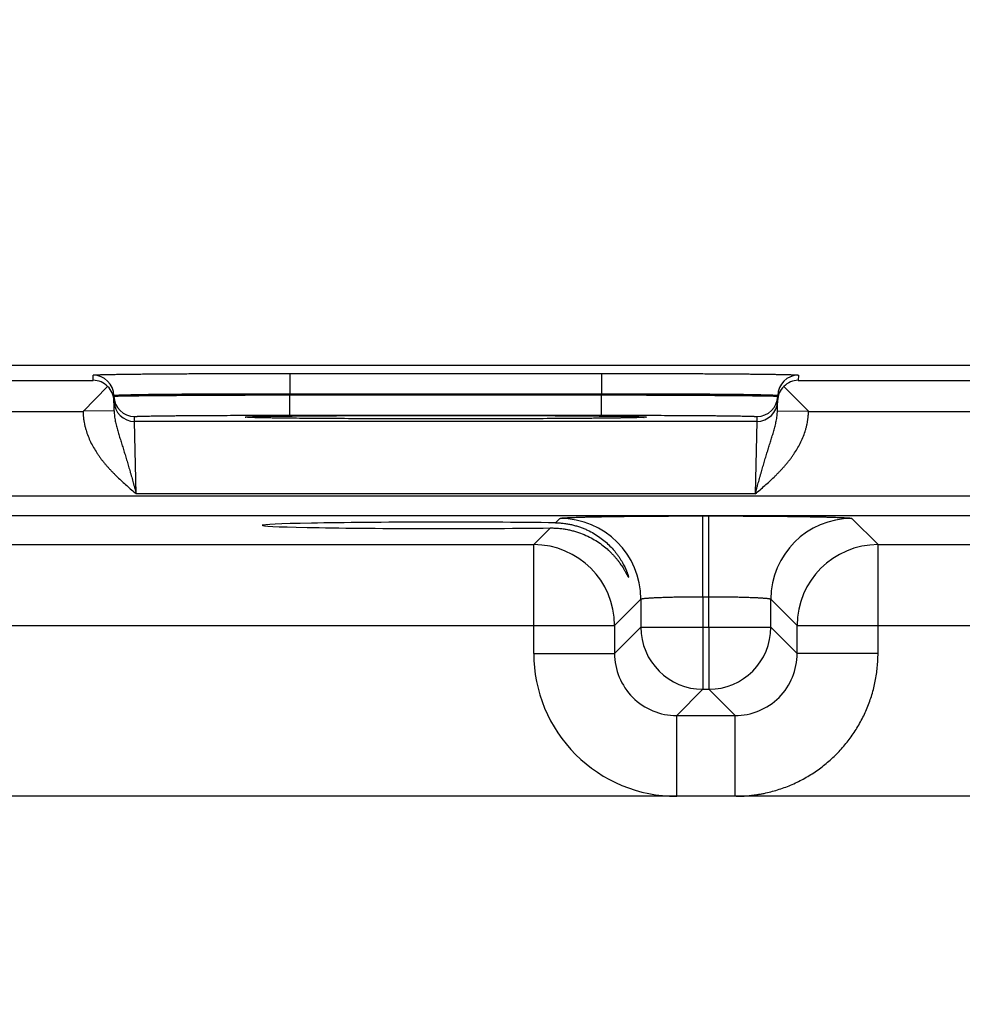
# Model space of a CAD drawing. Header units: inches. Extents: x 0 to 34, y 0 to 22.
# Tile 39 of 118: x 14.6 to 15.5, y 17.2 to 18.2. Entities that reach past the tile are written whole.
import ezdxf

# ---------------------------------------------------------------- set-up
doc = ezdxf.new("R2010")
doc.units = ezdxf.units.IN
doc.header["$LTSCALE"] = 1.87
doc.header["$MEASUREMENT"] = 0
doc.layers.get('0').update_dxf_attribs({"linetype": 'CONTINUOUS'})
doc.layers.add('DIMENSIONS', color=7, linetype='CONTINUOUS')
doc.styles.get("Standard").update_dxf_attribs({"font": 'txt', "width": 0.8})
doc.dimstyles.new('DIMSTYLE_1', dxfattribs={"dimtxt": 0.125, "dimasz": 0.18, "dimexe": 0.18, "dimexo": 0.0625, "dimgap": 0.09, "dimtad": 0, "dimtih": 1, "dimtoh": 1, "dimzin": 4, "dimdsep": 46, "dimtxsty": 'STANDARD', "dimblk": '_FILLED', "dimblk1": '_FILLED', "dimblk2": '_FILLED', "dimcen": 0.09, "dimadec": 0, "dimazin": 0, "dimtp": 0.01, "dimtm": 0.01, "dimtfac": 1, "dimtofl": 0, "dimtmove": 0, "dimatfit": 3, "dimldrblk": '_FILLED', "dimfxl": 1, "dimtolj": 1, "dimtzin": 4, "dimarcsym": 0})

# ---------------------------------------------------------------- blocks, each defined once
blk = doc.blocks.new('*D14')
at = {"layer": 'DIMENSIONS', "color": 2, "linetype": 'CONTINUOUS'}
blk.add_line((16.41004, 16.20211), (16.41004, 18.55103), dxfattribs=at)
at = {"layer": 'DIMENSIONS', "color": 2, "linetype": 'CONTINUOUS', "insert": (16.34754, 18.61353), "char_height": 0.125, "width": 1.325, "attachment_point": 1, "rotation": 90, "line_spacing_factor": 0.9}
blk.add_mtext('10.71{\\Ftxt.shx;\\W1.000000;\\H0.125000; }[272.1]', dxfattribs=at)
blk = doc.blocks.new('_FILLED')
at = {"color": 0, "linetype": 'BYBLOCK'}
blk.add_solid([(0, 0), (-1, 0.1736), (-1, -0.1736)], dxfattribs=at)

msp = doc.modelspace()

# ---------------------------------------------------------------- linework, layer by layer
at = {"color": 7, "linetype": 'CONTINUOUS'}
for p, q in [((17.52201, 17.86353), (8.53211, 17.86353)), ((14.6608, 17.84905), (14.66071, 17.85407)), ((14.85067, 17.85573), (15.15141, 17.85573)), ((14.85067, 17.85573), (14.85067, 17.83608)), ((15.15141, 17.85573), (15.15141, 17.83608)), ((15.34137, 17.85407), (15.34128, 17.84905)), ((14.41128, 17.84905), (14.6608, 17.84905)), ((15.34128, 17.84905), (15.5908, 17.84905)), ((14.67474, 17.84324), (14.65097, 17.81905)), ((14.85067, 17.83608), (15.15141, 17.83608)), ((14.85069, 17.83501), (14.85067, 17.83608)), ((14.85068, 17.81536), (14.85068, 17.83501)), ((14.85069, 17.83501), (15.15139, 17.83501)), ((15.15139, 17.83501), (15.15141, 17.83608)), ((15.15139, 17.81536), (15.15139, 17.83501)), ((15.32734, 17.84324), (15.35103, 17.81913)), ((14.68097, 17.81965), (14.68071, 17.83442)), ((15.32111, 17.81965), (15.32137, 17.83442)), ((14.4211, 17.81905), (14.65098, 17.81905)), ((14.68097, 17.81965), (14.65105, 17.81913)), ((15.32111, 17.81965), (15.35103, 17.81913)), ((15.3511, 17.81905), (15.58098, 17.81905)), ((14.7008, 17.80938), (14.70072, 17.81405)), ((15.30128, 17.80938), (14.7008, 17.80938)), ((14.70237, 17.73938), (14.7008, 17.80938)), ((14.80955, 17.81326), (14.80733, 17.81352)), ((14.81, 17.81326), (14.80979, 17.81328)), ((14.81028, 17.81324), (14.81, 17.81326)), ((14.81064, 17.81322), (14.81028, 17.81324)), ((14.81108, 17.8132), (14.81064, 17.81322)), ((14.81192, 17.81316), (14.81108, 17.8132)), ((14.81299, 17.81312), (14.81192, 17.81316)), ((14.81481, 17.81306), (14.81299, 17.81312)), ((14.81715, 17.81299), (14.81481, 17.81306)), ((14.82015, 17.81292), (14.81715, 17.81299)), ((14.824, 17.81283), (14.82015, 17.81292)), ((14.8276, 17.81277), (14.824, 17.81283)), ((14.83199, 17.81269), (14.8276, 17.81277)), ((14.84663, 17.8125), (14.83945, 17.81259)), ((14.85573, 17.8124), (14.84663, 17.8125)), ((14.85068, 17.81536), (15.15139, 17.81536)), ((14.86332, 17.81233), (14.85573, 17.8124)), ((14.8722, 17.81225), (14.86332, 17.81233)), ((14.88166, 17.81219), (14.8722, 17.81225)), ((14.8916, 17.81212), (14.88166, 17.81219)), ((14.90199, 17.81206), (14.8916, 17.81212)), ((14.91278, 17.81201), (14.90199, 17.81206)), ((14.92394, 17.81197), (14.91278, 17.81201)), ((14.93541, 17.81193), (14.92394, 17.81197)), ((14.94715, 17.81189), (14.93541, 17.81193)), ((14.95911, 17.81187), (14.94715, 17.81189)), ((14.97124, 17.81185), (14.95911, 17.81187)), ((14.98349, 17.81183), (14.97124, 17.81185)), ((14.99582, 17.81183), (14.98349, 17.81183)), ((15.00816, 17.81183), (14.99582, 17.81183)), ((15.02048, 17.81183), (15.00816, 17.81183)), ((15.03272, 17.81185), (15.02048, 17.81183)), ((15.04482, 17.81187), (15.03272, 17.81185)), ((15.05672, 17.8119), (15.04482, 17.81187)), ((15.06849, 17.81193), (15.05672, 17.8119)), ((15.07998, 17.81197), (15.06849, 17.81193)), ((15.0907, 17.81202), (15.07998, 17.81197)), ((15.10482, 17.81209), (15.0907, 17.81202)), ((15.11658, 17.81216), (15.10482, 17.81209)), ((15.12623, 17.81223), (15.11658, 17.81216)), ((15.1345, 17.81229), (15.12623, 17.81223)), ((15.14366, 17.81237), (15.1345, 17.81229)), ((15.15127, 17.81245), (15.14366, 17.81237)), ((15.15778, 17.81252), (15.15127, 17.81245)), ((15.16345, 17.8126), (15.15778, 17.81252)), ((15.16955, 17.81268), (15.16345, 17.8126)), ((15.17463, 17.81277), (15.16955, 17.81268)), ((15.17884, 17.81285), (15.17463, 17.81277)), ((15.18235, 17.81293), (15.17884, 17.81285)), ((15.18522, 17.813), (15.18235, 17.81293)), ((15.18752, 17.81307), (15.18522, 17.813)), ((15.18899, 17.81312), (15.18752, 17.81307)), ((15.19017, 17.81316), (15.18899, 17.81312)), ((15.19088, 17.8132), (15.19017, 17.81316)), ((15.19145, 17.81323), (15.19088, 17.8132)), ((15.19177, 17.81324), (15.19145, 17.81323)), ((15.19203, 17.81326), (15.19177, 17.81324)), ((15.19223, 17.81327), (15.19203, 17.81326)), ((15.19238, 17.81328), (15.19223, 17.81327)), ((15.19248, 17.81329), (15.19238, 17.81328)), ((15.19474, 17.81352), (15.19253, 17.81326)), ((15.30128, 17.80938), (15.29971, 17.73938)), ((15.30136, 17.81405), (15.30128, 17.80938)), ((17.31769, 17.73722), (9.91952, 17.73722)), ((15.29971, 17.73938), (14.70237, 17.73938)), ((17.31769, 17.71821), (9.91952, 17.71821)), ((15.10704, 17.71152), (15.11128, 17.71576)), ((15.24926, 17.71813), (15.25483, 17.71813)), ((15.24926, 17.64014), (15.24926, 17.71813)), ((15.25483, 17.64014), (15.25483, 17.71813)), ((15.39281, 17.71576), (15.41818, 17.69039)), ((15.08591, 17.69039), (15.10202, 17.7065)), ((14.48818, 17.69039), (15.08591, 17.69039)), ((15.08591, 17.58538), (15.08591, 17.69039)), ((15.41818, 17.69039), (16.01591, 17.69039)), ((15.41818, 17.58538), (15.41818, 17.69039)), ((15.18927, 17.63777), (15.1639, 17.6124)), ((15.18927, 17.63777), (15.18927, 17.61075)), ((15.24926, 17.64014), (15.25483, 17.64014)), ((15.24926, 17.64014), (15.24926, 17.61075)), ((15.25483, 17.61075), (15.25483, 17.64014)), ((15.31482, 17.61075), (15.31482, 17.63777)), ((15.31482, 17.63777), (15.34019, 17.6124)), ((14.41019, 17.6124), (15.1639, 17.6124)), ((15.1639, 17.6124), (15.1639, 17.58538)), ((15.18927, 17.61075), (15.1639, 17.58538)), ((15.18927, 17.61075), (15.31482, 17.61075)), ((15.24926, 17.61075), (15.24926, 17.55076)), ((15.25483, 17.61075), (15.25483, 17.55076)), ((15.31482, 17.61075), (15.34019, 17.58538)), ((15.34019, 17.6124), (16.0939, 17.6124)), ((15.34019, 17.58538), (15.34019, 17.6124)), ((15.08591, 17.58538), (15.1639, 17.58538)), ((15.41818, 17.58538), (15.34019, 17.58538)), ((15.24926, 17.55076), (15.22389, 17.52539)), ((15.24926, 17.55076), (15.25483, 17.55076)), ((15.25483, 17.55076), (15.2802, 17.52539)), ((15.22389, 17.52539), (15.2802, 17.52539)), ((15.22389, 17.4474), (15.22389, 17.52539)), ((15.2802, 17.4474), (15.2802, 17.52539)), ((17.16191, 17.4474), (10.0753, 17.4474))]:
    msp.add_line(p, q, dxfattribs=at)
for points in [[(14.80979, 17.81328), (14.80965, 17.81329), (14.8096, 17.81329), (14.80957, 17.81329)], [(14.83945, 17.81259), (14.83366, 17.81267), (14.83199, 17.81269)], [(15.19252, 17.81329), (15.19252, 17.8133), (15.1925, 17.81329), (15.19248, 17.81329)]]:
    msp.add_lwpolyline(points, dxfattribs=at)
for centre, radius, start, end in [((14.66071, 17.83407), 0.02, 1.00123, 90.00132), ((15.34137, 17.83407), 0.02, 89.99869, 178.99878), ((14.66056, 17.82885), 0.02021, 45.41889, 89.31431), ((15.34152, 17.82885), 0.02021, 90.6857, 134.58112), ((14.66114, 17.82904), 0.01966, 1.04977, 46.22485), ((15.34094, 17.82904), 0.01966, 133.77516, 178.95022), ((14.70072, 17.83405), 0.02, 181.00122, 270.00131), ((14.7008, 17.82937), 0.02, 181.21262, 270.0013), ((15.30128, 17.82937), 0.02, 269.99869, 358.79283), ((15.30136, 17.83405), 0.02, 269.99868, 358.99877), ((14.81429, 17.8962), 0.08307, 266.73037, 266.8794), ((15.19474, 17.79852), 0.015, 89.99981, 100.63781), ((15.18791, 17.89406), 0.08093, 273.11848, 273.27755), ((15.11126, 17.63774), 0.07802, 0.02091, 89.97909), ((15.39284, 17.63774), 0.07802, 90.02091, 179.97909), ((15.08589, 17.61237), 0.07802, 0.02091, 89.97909), ((15.41821, 17.61237), 0.07802, 90.02091, 179.97909), ((15.24929, 17.61077), 0.06001, 180.02091, 269.97909), ((15.25481, 17.61077), 0.06001, 270.02091, 359.97909), ((15.22389, 17.58537), 0.13797, 179.99654, 270.00372), ((15.22386, 17.58534), 0.05995, 179.96375, 270.03625), ((15.28024, 17.58534), 0.05995, 269.96375, 0.03625)]:
    msp.add_arc(centre, radius, start, end, dxfattribs=at)
msp.add_ellipse((15.00104, 17.70904), major_axis=(0.17714, 0), ratio=0.017455, start_param=0.929285, end_param=5.318993, dxfattribs=at)
for points, knots in [([(14.66071, 17.85407), (14.66071, 17.85408), (14.66071, 17.85408), (14.66072, 17.85409), (14.66073, 17.8541), (14.66075, 17.85411), (14.66077, 17.85412), (14.6608, 17.85413), (14.66084, 17.85414), (14.66089, 17.85415), (14.66096, 17.85416), (14.66108, 17.85418), (14.66123, 17.8542), (14.66142, 17.85422), (14.66172, 17.85425), (14.66217, 17.85428), (14.6628, 17.85432), (14.66354, 17.85436), (14.66439, 17.8544), (14.66536, 17.85444), (14.66643, 17.85448), (14.66762, 17.85452), (14.66892, 17.85456), (14.67032, 17.8546), (14.67184, 17.85463), (14.67346, 17.85467), (14.67584, 17.85472), (14.67907, 17.85479), (14.68326, 17.85486), (14.68785, 17.85493), (14.69283, 17.855), (14.6982, 17.85506), (14.70393, 17.85513), (14.71001, 17.85519), (14.71643, 17.85525), (14.72318, 17.8553), (14.73278, 17.85538), (14.74545, 17.85546), (14.76139, 17.85554), (14.77819, 17.85561), (14.79569, 17.85566), (14.81372, 17.8557), (14.8321, 17.85573), (14.84446, 17.85573), (14.85067, 17.85573)], [0, 0, 0, 0, 0.000056, 0.000092, 0.000134, 0.000241, 0.000383, 0.000559, 0.000772, 0.001022, 0.001308, 0.001991, 0.002823, 0.003804, 0.004935, 0.007643, 0.010948, 0.014847, 0.019338, 0.02442, 0.030088, 0.03634, 0.043173, 0.050581, 0.058561, 0.067109, 0.076217, 0.096099, 0.118157, 0.142341, 0.168591, 0.196844, 0.227033, 0.259085, 0.292923, 0.328465, 0.365625, 0.44444, 0.528608, 0.617319, 0.709716, 0.80491, 0.901983, 1, 1, 1, 1]), ([(15.15141, 17.85573), (15.15762, 17.85573), (15.16997, 17.85573), (15.18836, 17.8557), (15.20639, 17.85566), (15.22389, 17.85561), (15.24069, 17.85554), (15.25663, 17.85546), (15.2693, 17.85538), (15.2789, 17.8553), (15.28564, 17.85525), (15.29207, 17.85519), (15.29815, 17.85513), (15.30388, 17.85506), (15.30925, 17.855), (15.31423, 17.85493), (15.31882, 17.85486), (15.32301, 17.85479), (15.32624, 17.85472), (15.32862, 17.85467), (15.33024, 17.85463), (15.33175, 17.8546), (15.33316, 17.85456), (15.33446, 17.85452), (15.33564, 17.85448), (15.33672, 17.85444), (15.33769, 17.8544), (15.33854, 17.85436), (15.33928, 17.85432), (15.3399, 17.85428), (15.34035, 17.85425), (15.34066, 17.85422), (15.34084, 17.8542), (15.341, 17.85418), (15.34111, 17.85416), (15.34119, 17.85415), (15.34124, 17.85414), (15.34128, 17.85413), (15.34131, 17.85412), (15.34133, 17.85411), (15.34135, 17.8541), (15.34136, 17.85409), (15.34136, 17.85408), (15.34137, 17.85408), (15.34137, 17.85407)], [0, 0, 0, 0, 0.098017, 0.19509, 0.290284, 0.382681, 0.471392, 0.55556, 0.634375, 0.671535, 0.707077, 0.740915, 0.772967, 0.803156, 0.831409, 0.857659, 0.881843, 0.903901, 0.923783, 0.932891, 0.941439, 0.949419, 0.956827, 0.96366, 0.969912, 0.97558, 0.980662, 0.985153, 0.989052, 0.992357, 0.995065, 0.996196, 0.997177, 0.998009, 0.998692, 0.998978, 0.999228, 0.999441, 0.999617, 0.999759, 0.999866, 0.999908, 0.999944, 1, 1, 1, 1]), ([(14.68071, 17.83442), (14.68071, 17.83443), (14.68071, 17.83444), (14.68072, 17.83445), (14.68074, 17.83446), (14.68076, 17.83447), (14.68079, 17.83449), (14.68082, 17.8345), (14.68087, 17.83451), (14.68093, 17.83453), (14.68103, 17.83455), (14.68118, 17.83457), (14.68134, 17.8346), (14.68153, 17.83462), (14.68175, 17.83464), (14.68199, 17.83467), (14.68226, 17.83469), (14.68267, 17.83473), (14.68324, 17.83477), (14.684, 17.83481), (14.68486, 17.83486), (14.68583, 17.8349), (14.68689, 17.83495), (14.68805, 17.83499), (14.68931, 17.83504), (14.69118, 17.8351), (14.69376, 17.83517), (14.69713, 17.83525), (14.70088, 17.83533), (14.70499, 17.83541), (14.70944, 17.83548), (14.71424, 17.83555), (14.71937, 17.83562), (14.72481, 17.83568), (14.73056, 17.83574), (14.7366, 17.8358), (14.74518, 17.83587), (14.75652, 17.83594), (14.77079, 17.83601), (14.78582, 17.83607), (14.80148, 17.8361), (14.81761, 17.83612), (14.83406, 17.83611), (14.84511, 17.83609), (14.85067, 17.83608)], [0, 0, 0, 0, 0.000074, 0.000165, 0.000283, 0.000432, 0.000615, 0.000833, 0.001086, 0.001376, 0.002065, 0.002902, 0.003887, 0.005021, 0.006303, 0.007733, 0.009313, 0.011041, 0.014942, 0.019435, 0.024517, 0.030186, 0.036439, 0.043271, 0.050679, 0.058658, 0.076312, 0.096191, 0.118246, 0.142426, 0.168672, 0.196922, 0.227107, 0.259155, 0.292989, 0.328526, 0.365683, 0.44449, 0.52865, 0.617353, 0.709742, 0.804928, 0.901992, 1, 1, 1, 1]), ([(14.68072, 17.8337), (14.68072, 17.83371), (14.68072, 17.83371), (14.68073, 17.83371), (14.68074, 17.83372), (14.68075, 17.83372), (14.68077, 17.83373), (14.6808, 17.83373), (14.68084, 17.83374), (14.68088, 17.83375), (14.68095, 17.83375), (14.68105, 17.83376), (14.68119, 17.83378), (14.68136, 17.83379), (14.68155, 17.8338), (14.68176, 17.83381), (14.68201, 17.83382), (14.68227, 17.83384), (14.68268, 17.83385), (14.68325, 17.83387), (14.68402, 17.8339), (14.68488, 17.83392), (14.68584, 17.83395), (14.68691, 17.83397), (14.68807, 17.834), (14.68933, 17.83402), (14.69068, 17.83405), (14.69213, 17.83407), (14.69426, 17.83411), (14.69715, 17.83415), (14.7009, 17.8342), (14.70501, 17.83425), (14.70947, 17.8343), (14.71427, 17.83435), (14.71939, 17.83439), (14.72484, 17.83444), (14.73059, 17.83449), (14.73662, 17.83453), (14.74521, 17.83459), (14.75655, 17.83466), (14.77081, 17.83474), (14.78584, 17.83481), (14.8015, 17.83487), (14.81763, 17.83493), (14.83408, 17.83498), (14.84513, 17.835), (14.85069, 17.83501)], [0, 0, 0, 0, 0.000039, 0.000068, 0.000105, 0.000205, 0.000341, 0.000513, 0.000722, 0.000969, 0.001252, 0.001932, 0.002761, 0.00374, 0.004868, 0.006146, 0.007574, 0.009151, 0.010876, 0.014774, 0.019265, 0.024346, 0.030014, 0.036267, 0.0431, 0.050509, 0.05849, 0.067038, 0.076148, 0.096032, 0.118094, 0.14228, 0.168533, 0.19679, 0.226982, 0.259037, 0.292878, 0.328423, 0.365586, 0.444407, 0.528581, 0.617296, 0.709699, 0.804898, 0.901977, 1, 1, 1, 1]), ([(15.15139, 17.83501), (15.15695, 17.835), (15.168, 17.83498), (15.18445, 17.83493), (15.20058, 17.83487), (15.21624, 17.83481), (15.23127, 17.83474), (15.24553, 17.83466), (15.25687, 17.83459), (15.26546, 17.83453), (15.27149, 17.83449), (15.27724, 17.83444), (15.28268, 17.83439), (15.28781, 17.83435), (15.29261, 17.8343), (15.29707, 17.83425), (15.30118, 17.8342), (15.30492, 17.83415), (15.30782, 17.83411), (15.30994, 17.83407), (15.3114, 17.83405), (15.31275, 17.83402), (15.31401, 17.834), (15.31517, 17.83397), (15.31623, 17.83395), (15.3172, 17.83392), (15.31806, 17.8339), (15.31882, 17.83387), (15.3194, 17.83385), (15.3198, 17.83384), (15.32007, 17.83382), (15.32031, 17.83381), (15.32053, 17.8338), (15.32072, 17.83379), (15.32089, 17.83378), (15.32103, 17.83376), (15.32113, 17.83375), (15.3212, 17.83375), (15.32124, 17.83374), (15.32127, 17.83373), (15.3213, 17.83373), (15.32133, 17.83372), (15.32134, 17.83372), (15.32135, 17.83371), (15.32135, 17.83371), (15.32136, 17.83371), (15.32136, 17.8337)], [0, 0, 0, 0, 0.098023, 0.195102, 0.290301, 0.382704, 0.471419, 0.555593, 0.634414, 0.671577, 0.707122, 0.740963, 0.773018, 0.80321, 0.831467, 0.85772, 0.881906, 0.903968, 0.923852, 0.932962, 0.94151, 0.949491, 0.9569, 0.963733, 0.969986, 0.975654, 0.980735, 0.985226, 0.989124, 0.990849, 0.992426, 0.993854, 0.995132, 0.99626, 0.997239, 0.998068, 0.998748, 0.999031, 0.999278, 0.999487, 0.999659, 0.999795, 0.999895, 0.999932, 0.999961, 1, 1, 1, 1]), ([(15.15141, 17.83608), (15.15697, 17.83609), (15.16802, 17.83611), (15.18447, 17.83612), (15.2006, 17.8361), (15.21626, 17.83607), (15.23129, 17.83601), (15.24555, 17.83594), (15.25689, 17.83587), (15.26548, 17.8358), (15.27152, 17.83574), (15.27726, 17.83568), (15.28271, 17.83562), (15.28784, 17.83555), (15.29263, 17.83548), (15.29709, 17.83541), (15.3012, 17.83533), (15.30495, 17.83525), (15.30832, 17.83517), (15.3109, 17.8351), (15.31277, 17.83504), (15.31403, 17.83499), (15.31519, 17.83495), (15.31625, 17.8349), (15.31722, 17.83486), (15.31808, 17.83481), (15.31884, 17.83477), (15.31941, 17.83473), (15.31982, 17.83469), (15.32009, 17.83467), (15.32033, 17.83464), (15.32055, 17.83462), (15.32074, 17.8346), (15.3209, 17.83457), (15.32104, 17.83455), (15.32114, 17.83453), (15.32121, 17.83451), (15.32125, 17.8345), (15.32129, 17.83449), (15.32132, 17.83447), (15.32134, 17.83446), (15.32136, 17.83445), (15.32137, 17.83444), (15.32137, 17.83443), (15.32137, 17.83442)], [0, 0, 0, 0, 0.098008, 0.195072, 0.290258, 0.382647, 0.47135, 0.55551, 0.634317, 0.671474, 0.707011, 0.740845, 0.772893, 0.803078, 0.831328, 0.857574, 0.881754, 0.903809, 0.923688, 0.941342, 0.949321, 0.956729, 0.963561, 0.969814, 0.975483, 0.980565, 0.985058, 0.988959, 0.990687, 0.992267, 0.993697, 0.994979, 0.996113, 0.997098, 0.997935, 0.998624, 0.998914, 0.999167, 0.999385, 0.999568, 0.999717, 0.999835, 0.999926, 1, 1, 1, 1]), ([(14.65098, 17.81905), (14.65099, 17.81854), (14.65102, 17.81752), (14.6511, 17.816), (14.65122, 17.81447), (14.65138, 17.81295), (14.65157, 17.81143), (14.65187, 17.80941), (14.65224, 17.80741), (14.65268, 17.80542), (14.65317, 17.80343), (14.65412, 17.79999), (14.65579, 17.79517), (14.65824, 17.78956), (14.66109, 17.78414), (14.66376, 17.77979), (14.66606, 17.77642), (14.66785, 17.77394), (14.6697, 17.7715), (14.67162, 17.76912), (14.67359, 17.76678), (14.67562, 17.76449), (14.67769, 17.76224), (14.67981, 17.76003), (14.68196, 17.75785), (14.68487, 17.755), (14.68859, 17.75151), (14.69314, 17.74741), (14.69774, 17.74338), (14.70083, 17.74071), (14.70237, 17.73938)], [0, 0, 0, 0, 0.015626, 0.031252, 0.046878, 0.062505, 0.078131, 0.093757, 0.125007, 0.140633, 0.156259, 0.18751, 0.249998, 0.312489, 0.374982, 0.437477, 0.468728, 0.499979, 0.531231, 0.562483, 0.593734, 0.624986, 0.656238, 0.687489, 0.718741, 0.749993, 0.812494, 0.874996, 0.937498, 1, 1, 1, 1]), ([(14.68097, 17.81965), (14.681, 17.81797), (14.68119, 17.81546), (14.68167, 17.81216), (14.68212, 17.80973), (14.68263, 17.80731), (14.68321, 17.80492), (14.68383, 17.80254), (14.68449, 17.80018), (14.68518, 17.79782), (14.68589, 17.79546), (14.68662, 17.79309), (14.68736, 17.79071), (14.68811, 17.78833), (14.68886, 17.78592), (14.68962, 17.7835), (14.69038, 17.78106), (14.69114, 17.7786), (14.6919, 17.77611), (14.69266, 17.77361), (14.69342, 17.77108), (14.69417, 17.76853), (14.69493, 17.76595), (14.69568, 17.76336), (14.6963, 17.76119), (14.6968, 17.75944), (14.69718, 17.75812), (14.69755, 17.7568), (14.6983, 17.75414), (14.69904, 17.75148), (14.69978, 17.7488), (14.70015, 17.74746), (14.70052, 17.74612), (14.70101, 17.74432), (14.70163, 17.74207), (14.70213, 17.74028), (14.70237, 17.73938)], [0, 0, 0, 0, 0.06052, 0.090457, 0.120221, 0.149857, 0.179404, 0.208909, 0.238413, 0.267957, 0.297579, 0.327318, 0.357202, 0.387262, 0.41752, 0.447999, 0.478715, 0.509675, 0.540886, 0.572356, 0.604084, 0.636059, 0.668276, 0.700724, 0.73339, 0.749798, 0.766254, 0.782754, 0.799297, 0.865833, 0.882544, 0.899278, 0.916033, 0.932805, 0.966389, 1, 1, 1, 1]), ([(15.29971, 17.73938), (15.29995, 17.74028), (15.30045, 17.74207), (15.30106, 17.74432), (15.30156, 17.74612), (15.30205, 17.74791), (15.30291, 17.75103), (15.30378, 17.75414), (15.30453, 17.7568), (15.3049, 17.75812), (15.30528, 17.75944), (15.30577, 17.76119), (15.3064, 17.76336), (15.30715, 17.76595), (15.3079, 17.76853), (15.30866, 17.77108), (15.30942, 17.77361), (15.31018, 17.77611), (15.31094, 17.7786), (15.31157, 17.78065), (15.31208, 17.78229), (15.31259, 17.78391), (15.31322, 17.78592), (15.31397, 17.78833), (15.31472, 17.79071), (15.31546, 17.79309), (15.31618, 17.79546), (15.3169, 17.79782), (15.31758, 17.80018), (15.31824, 17.80254), (15.31887, 17.80492), (15.31944, 17.80731), (15.31996, 17.80973), (15.32041, 17.81216), (15.32089, 17.81546), (15.32108, 17.81797), (15.32111, 17.81965)], [0, 0, 0, 0, 0.033611, 0.067195, 0.083967, 0.100722, 0.134167, 0.200703, 0.217246, 0.233746, 0.250202, 0.26661, 0.299276, 0.331724, 0.363941, 0.395916, 0.427644, 0.459114, 0.490325, 0.521285, 0.536673, 0.552001, 0.58248, 0.612738, 0.642798, 0.672682, 0.702421, 0.732043, 0.761587, 0.791091, 0.820596, 0.850143, 0.879779, 0.909543, 0.93948, 1, 1, 1, 1]), ([(15.29971, 17.73938), (15.30125, 17.74071), (15.30434, 17.74338), (15.30894, 17.74741), (15.31349, 17.75151), (15.3172, 17.755), (15.32012, 17.75785), (15.32227, 17.76003), (15.32439, 17.76224), (15.32646, 17.76449), (15.32848, 17.76678), (15.33046, 17.76912), (15.33238, 17.7715), (15.33423, 17.77394), (15.33602, 17.77642), (15.33831, 17.77979), (15.34098, 17.78414), (15.34383, 17.78956), (15.34629, 17.79517), (15.34796, 17.79999), (15.34891, 17.80343), (15.34939, 17.80542), (15.34983, 17.80741), (15.35021, 17.80941), (15.35051, 17.81143), (15.3507, 17.81295), (15.35086, 17.81447), (15.35098, 17.816), (15.35106, 17.81752), (15.35109, 17.81854), (15.3511, 17.81905)], [0, 0, 0, 0, 0.062502, 0.125004, 0.187506, 0.250007, 0.281259, 0.312511, 0.343762, 0.375014, 0.406266, 0.437517, 0.468769, 0.500021, 0.531272, 0.562523, 0.625018, 0.687511, 0.750002, 0.81249, 0.843741, 0.859367, 0.874993, 0.906243, 0.921869, 0.937495, 0.953122, 0.968748, 0.984374, 1, 1, 1, 1]), ([(14.70072, 17.81405), (14.70072, 17.81406), (14.70073, 17.81407), (14.70074, 17.81407), (14.70075, 17.81408), (14.70076, 17.81409), (14.70079, 17.81409), (14.70082, 17.8141), (14.70086, 17.81411), (14.70092, 17.81412), (14.70101, 17.81414), (14.70113, 17.81415), (14.70128, 17.81417), (14.70152, 17.81419), (14.70187, 17.81422), (14.70237, 17.81425), (14.70295, 17.81428), (14.70362, 17.81431), (14.70439, 17.81434), (14.70524, 17.81437), (14.70617, 17.8144), (14.7072, 17.81444), (14.70831, 17.81447), (14.70996, 17.81451), (14.71223, 17.81456), (14.71521, 17.81462), (14.71852, 17.81467), (14.72214, 17.81473), (14.72608, 17.81478), (14.73031, 17.81484), (14.73484, 17.81489), (14.73964, 17.81493), (14.74471, 17.81498), (14.75004, 17.81503), (14.75761, 17.81508), (14.76762, 17.81515), (14.7802, 17.81521), (14.79347, 17.81527), (14.80728, 17.81531), (14.82152, 17.81534), (14.83603, 17.81536), (14.84578, 17.81536), (14.85068, 17.81536)], [0, 0, 0, 0, 0.00013, 0.00018, 0.000238, 0.000379, 0.000556, 0.000768, 0.001018, 0.001304, 0.001987, 0.002819, 0.003801, 0.004931, 0.007639, 0.010944, 0.014843, 0.019334, 0.024416, 0.030084, 0.036337, 0.043169, 0.050578, 0.058558, 0.076214, 0.096095, 0.118154, 0.142337, 0.168588, 0.196841, 0.22703, 0.259082, 0.29292, 0.328462, 0.365623, 0.444438, 0.528607, 0.617317, 0.709715, 0.804909, 0.901983, 1, 1, 1, 1]), ([(14.80733, 17.81352), (14.80733, 17.81352), (14.80734, 17.81353), (14.80734, 17.81353), (14.80735, 17.81354), (14.80737, 17.81355), (14.80739, 17.81356), (14.80743, 17.81357), (14.80747, 17.81358), (14.80751, 17.81359), (14.80759, 17.8136), (14.80771, 17.81362), (14.80787, 17.81364), (14.80806, 17.81366), (14.80837, 17.81369), (14.80883, 17.81373), (14.80946, 17.81377), (14.81022, 17.81381), (14.81109, 17.81385), (14.81207, 17.81389), (14.81317, 17.81393), (14.81438, 17.81397), (14.8157, 17.81401), (14.81714, 17.81405), (14.81869, 17.81409), (14.82034, 17.81413), (14.82277, 17.81418), (14.82606, 17.81424), (14.83033, 17.81432), (14.83502, 17.81439), (14.8401, 17.81446), (14.84557, 17.81453), (14.85141, 17.81459), (14.85762, 17.81465), (14.86417, 17.81471), (14.87105, 17.81477), (14.88083, 17.81484), (14.89376, 17.81493), (14.91001, 17.81501), (14.92714, 17.81508), (14.94498, 17.81514), (14.96337, 17.81518), (14.98211, 17.8152), (15.00104, 17.81521), (15.01997, 17.8152), (15.03871, 17.81518), (15.05709, 17.81514), (15.07494, 17.81508), (15.09207, 17.81501), (15.10832, 17.81493), (15.12125, 17.81484), (15.13103, 17.81477), (15.13791, 17.81471), (15.14446, 17.81465), (15.15067, 17.81459), (15.15651, 17.81453), (15.16198, 17.81446), (15.16706, 17.81439), (15.17174, 17.81432), (15.17602, 17.81424), (15.17931, 17.81418), (15.18174, 17.81413), (15.18339, 17.81409), (15.18494, 17.81405), (15.18637, 17.81401), (15.1877, 17.81397), (15.18891, 17.81393), (15.19001, 17.81389), (15.19099, 17.81385), (15.19186, 17.81381), (15.19261, 17.81377), (15.19325, 17.81373), (15.19371, 17.81369), (15.19402, 17.81366), (15.19421, 17.81364), (15.19437, 17.81362), (15.19449, 17.8136), (15.19456, 17.81359), (15.19461, 17.81358), (15.19465, 17.81357), (15.19468, 17.81356), (15.19471, 17.81355), (15.19473, 17.81354), (15.19474, 17.81353), (15.19474, 17.81353), (15.19474, 17.81352), (15.19474, 17.81352)], [0, 0, 0, 0, 0.000028, 0.000046, 0.000067, 0.000121, 0.000191, 0.00028, 0.000386, 0.000511, 0.000654, 0.000996, 0.001412, 0.001903, 0.002469, 0.003824, 0.005476, 0.007427, 0.009674, 0.012215, 0.015051, 0.018178, 0.021595, 0.025301, 0.029292, 0.033567, 0.038123, 0.048066, 0.059098, 0.071192, 0.084318, 0.098447, 0.113543, 0.129569, 0.146489, 0.16426, 0.18284, 0.222246, 0.264327, 0.308678, 0.354872, 0.402465, 0.450996, 0.5, 0.549004, 0.597535, 0.645128, 0.691322, 0.735673, 0.777754, 0.81716, 0.83574, 0.853511, 0.870431, 0.886457, 0.901553, 0.915682, 0.928808, 0.940902, 0.951934, 0.961877, 0.966433, 0.970708, 0.974699, 0.978405, 0.981822, 0.984949, 0.987785, 0.990326, 0.992573, 0.994524, 0.996176, 0.997531, 0.998097, 0.998588, 0.999004, 0.999346, 0.999489, 0.999614, 0.99972, 0.999809, 0.999879, 0.999933, 0.999954, 0.999972, 1, 1, 1, 1]), ([(15.19231, 17.81325), (15.19207, 17.81324), (15.19156, 17.81321), (15.19041, 17.81316), (15.18875, 17.8131), (15.18648, 17.81303), (15.18384, 17.81296), (15.18086, 17.81289), (15.17752, 17.81282), (15.17384, 17.81275), (15.16827, 17.81266), (15.1605, 17.81255), (15.15026, 17.81243), (15.13887, 17.81233), (15.1264, 17.81222), (15.11295, 17.81213), (15.09338, 17.81202), (15.06732, 17.81192), (15.0347, 17.81184), (15.00104, 17.81182), (14.96738, 17.81184), (14.93476, 17.81192), (14.9087, 17.81202), (14.88913, 17.81213), (14.87568, 17.81222), (14.86321, 17.81233), (14.85181, 17.81243), (14.84158, 17.81255), (14.83381, 17.81266), (14.82824, 17.81275), (14.82456, 17.81282), (14.82122, 17.81289), (14.81823, 17.81296), (14.8156, 17.81303), (14.81333, 17.8131), (14.81167, 17.81316), (14.81052, 17.81321), (14.81001, 17.81324), (14.80977, 17.81325)], [0, 0, 0, 0, 0.001889, 0.004021, 0.009006, 0.014947, 0.021832, 0.029647, 0.038378, 0.048007, 0.058516, 0.08209, 0.108916, 0.138787, 0.171468, 0.206708, 0.24423, 0.324939, 0.411089, 0.500002, 0.588914, 0.675064, 0.755773, 0.793295, 0.828534, 0.861216, 0.891086, 0.917912, 0.941486, 0.951994, 0.961623, 0.970354, 0.978169, 0.985053, 0.990994, 0.995979, 0.998111, 1, 1, 1, 1]), ([(15.15139, 17.81536), (15.15629, 17.81536), (15.16605, 17.81536), (15.18056, 17.81534), (15.1948, 17.81531), (15.20861, 17.81527), (15.22187, 17.81521), (15.23446, 17.81515), (15.24446, 17.81508), (15.25204, 17.81503), (15.25737, 17.81498), (15.26244, 17.81493), (15.26724, 17.81489), (15.27177, 17.81484), (15.276, 17.81478), (15.27993, 17.81473), (15.28356, 17.81467), (15.28686, 17.81462), (15.28984, 17.81456), (15.29212, 17.81451), (15.29377, 17.81447), (15.29488, 17.81444), (15.29591, 17.8144), (15.29684, 17.81437), (15.29769, 17.81434), (15.29845, 17.81431), (15.29913, 17.81428), (15.29971, 17.81425), (15.3002, 17.81422), (15.30056, 17.81419), (15.3008, 17.81417), (15.30095, 17.81415), (15.30107, 17.81414), (15.30116, 17.81412), (15.30122, 17.81411), (15.30126, 17.8141), (15.30129, 17.81409), (15.30131, 17.81409), (15.30133, 17.81408), (15.30134, 17.81407), (15.30135, 17.81407), (15.30136, 17.81406), (15.30136, 17.81405)], [0, 0, 0, 0, 0.098017, 0.195091, 0.290285, 0.382683, 0.471393, 0.555562, 0.634377, 0.671538, 0.70708, 0.740918, 0.77297, 0.803159, 0.831412, 0.857663, 0.881846, 0.903905, 0.923786, 0.941442, 0.949422, 0.956831, 0.963663, 0.969916, 0.975584, 0.980666, 0.985157, 0.989056, 0.992361, 0.995069, 0.996199, 0.997181, 0.998013, 0.998696, 0.998982, 0.999232, 0.999444, 0.999621, 0.999762, 0.99982, 0.99987, 1, 1, 1, 1]), ([(15.10704, 17.71152), (15.10847, 17.7115), (15.11131, 17.71138), (15.11549, 17.71097), (15.11954, 17.71034), (15.12347, 17.70951), (15.12726, 17.70849), (15.1309, 17.70731), (15.13441, 17.70598), (15.13884, 17.70403), (15.14404, 17.70129), (15.14976, 17.69756), (15.15492, 17.6935), (15.15952, 17.6892), (15.16295, 17.68543), (15.16542, 17.68236), (15.16712, 17.68008), (15.16869, 17.6778), (15.17014, 17.67553), (15.17145, 17.67329), (15.17264, 17.67111), (15.1737, 17.66899), (15.17463, 17.66698), (15.17531, 17.66538), (15.17578, 17.66417), (15.1761, 17.66334), (15.17638, 17.66256), (15.17662, 17.66184), (15.17683, 17.66119), (15.177, 17.66062), (15.17712, 17.66019), (15.17719, 17.65989), (15.17723, 17.65969), (15.17727, 17.65953), (15.17729, 17.65938), (15.17731, 17.65926), (15.17731, 17.65919), (15.17731, 17.65916)], [0, 0, 0, 0, 0.045855, 0.09065, 0.134413, 0.177176, 0.218973, 0.25984, 0.299815, 0.338935, 0.414725, 0.487482, 0.557395, 0.624572, 0.689013, 0.720173, 0.750576, 0.780168, 0.808872, 0.836587, 0.863176, 0.888457, 0.912195, 0.934085, 0.944221, 0.953744, 0.962593, 0.970702, 0.978001, 0.984418, 0.989885, 0.992242, 0.994337, 0.996164, 0.997719, 0.998998, 1, 1, 1, 1]), ([(15.11128, 17.71576), (15.11129, 17.71576), (15.1113, 17.71577), (15.11133, 17.7158), (15.11139, 17.71582), (15.11147, 17.71585), (15.11157, 17.71588), (15.11169, 17.71591), (15.11189, 17.71595), (15.11219, 17.716), (15.11262, 17.71605), (15.11312, 17.71611), (15.1137, 17.71617), (15.11437, 17.71623), (15.11511, 17.71628), (15.11593, 17.71634), (15.11683, 17.71639), (15.11819, 17.71647), (15.12008, 17.71657), (15.12257, 17.71667), (15.12536, 17.71678), (15.12844, 17.71688), (15.13181, 17.71698), (15.13545, 17.71708), (15.13936, 17.71717), (15.14353, 17.71727), (15.14795, 17.71735), (15.15431, 17.71747), (15.1628, 17.7176), (15.17358, 17.71774), (15.18507, 17.71785), (15.19717, 17.71795), (15.20976, 17.71803), (15.22272, 17.71808), (15.23593, 17.71812), (15.2448, 17.71813), (15.24926, 17.71813)], [0, 0, 0, 0, 0.000163, 0.000356, 0.000838, 0.001454, 0.002211, 0.003109, 0.004151, 0.006666, 0.009759, 0.013431, 0.01768, 0.022505, 0.027903, 0.033872, 0.040409, 0.047509, 0.063386, 0.081466, 0.101706, 0.124061, 0.148477, 0.174898, 0.203262, 0.233501, 0.265545, 0.299319, 0.371734, 0.450065, 0.533574, 0.621476, 0.712942, 0.807113, 0.9031, 1, 1, 1, 1]), ([(15.25483, 17.71813), (15.25929, 17.71813), (15.26817, 17.71812), (15.28138, 17.71808), (15.29434, 17.71803), (15.30692, 17.71795), (15.31902, 17.71785), (15.33051, 17.71774), (15.34129, 17.7176), (15.34978, 17.71747), (15.35614, 17.71735), (15.36056, 17.71727), (15.36473, 17.71717), (15.36864, 17.71708), (15.37229, 17.71698), (15.37565, 17.71688), (15.37874, 17.71678), (15.38153, 17.71667), (15.38402, 17.71657), (15.3859, 17.71647), (15.38726, 17.71639), (15.38816, 17.71634), (15.38898, 17.71628), (15.38973, 17.71623), (15.39039, 17.71617), (15.39097, 17.71611), (15.39148, 17.71605), (15.3919, 17.716), (15.3922, 17.71595), (15.3924, 17.71591), (15.39252, 17.71588), (15.39262, 17.71585), (15.39271, 17.71582), (15.39276, 17.7158), (15.39279, 17.71577), (15.3928, 17.71576), (15.39281, 17.71576)], [0, 0, 0, 0, 0.0969, 0.192887, 0.287058, 0.378524, 0.466426, 0.549935, 0.628266, 0.700681, 0.734455, 0.766499, 0.796738, 0.825102, 0.851523, 0.875939, 0.898294, 0.918534, 0.936614, 0.952491, 0.959591, 0.966128, 0.972097, 0.977495, 0.98232, 0.986569, 0.990241, 0.993334, 0.995849, 0.996891, 0.997789, 0.998546, 0.999162, 0.999644, 0.999837, 1, 1, 1, 1]), ([(15.10202, 17.7065), (15.10353, 17.70652), (15.10652, 17.70647), (15.11093, 17.70616), (15.11522, 17.70562), (15.11938, 17.70487), (15.1234, 17.70394), (15.1285, 17.70248), (15.13454, 17.70027), (15.14127, 17.69706), (15.1474, 17.69344), (15.15294, 17.68948), (15.15712, 17.68594), (15.16017, 17.68302), (15.1623, 17.68083), (15.16428, 17.67863), (15.16613, 17.67642), (15.16783, 17.67423), (15.16941, 17.67207), (15.17084, 17.66996), (15.17194, 17.66823), (15.17275, 17.6669), (15.17331, 17.66595), (15.17384, 17.66503), (15.17434, 17.66416), (15.17479, 17.66333), (15.17521, 17.66255), (15.1756, 17.66183), (15.1759, 17.66128), (15.17611, 17.66087), (15.17626, 17.66059), (15.1764, 17.66033), (15.17654, 17.66009), (15.17666, 17.65987), (15.17677, 17.65968), (15.17687, 17.65951), (15.17696, 17.65937), (15.17704, 17.65925), (15.1771, 17.65917), (15.17714, 17.65912), (15.17717, 17.65909), (15.17719, 17.65906), (15.17722, 17.65905), (15.17724, 17.65904), (15.17726, 17.65903), (15.17727, 17.65904), (15.17729, 17.65905), (15.1773, 17.65907), (15.1773, 17.65909), (15.17731, 17.65912), (15.17731, 17.65915), (15.17731, 17.65916)], [0, 0, 0, 0, 0.048093, 0.095091, 0.141009, 0.185866, 0.229688, 0.272501, 0.3552, 0.434225, 0.509783, 0.582024, 0.651013, 0.684282, 0.716702, 0.748235, 0.778826, 0.808398, 0.836844, 0.86402, 0.889735, 0.901969, 0.913737, 0.924997, 0.935698, 0.945787, 0.955203, 0.963879, 0.971744, 0.975349, 0.978724, 0.981859, 0.984745, 0.987372, 0.989733, 0.99182, 0.993626, 0.995146, 0.996377, 0.996884, 0.99732, 0.997686, 0.997986, 0.998225, 0.998416, 0.998584, 0.998762, 0.99898, 0.999254, 0.999593, 1, 1, 1, 1]), ([(15.18927, 17.63777), (15.18928, 17.63779), (15.18931, 17.63782), (15.18935, 17.63786), (15.1894, 17.63789), (15.18945, 17.63792), (15.18953, 17.63796), (15.18967, 17.63801), (15.18985, 17.63807), (15.19007, 17.63812), (15.19032, 17.63818), (15.19061, 17.63824), (15.19093, 17.63829), (15.19143, 17.63837), (15.19214, 17.63847), (15.19309, 17.63858), (15.19417, 17.63869), (15.19539, 17.63879), (15.19673, 17.63889), (15.19819, 17.63899), (15.20038, 17.63913), (15.20339, 17.63929), (15.20733, 17.63946), (15.21166, 17.63961), (15.21635, 17.63975), (15.22135, 17.63986), (15.22661, 17.63996), (15.23208, 17.64004), (15.23772, 17.6401), (15.24346, 17.64013), (15.24732, 17.64014), (15.24926, 17.64014)], [0, 0, 0, 0, 0.001207, 0.001961, 0.002833, 0.003829, 0.004956, 0.00761, 0.010815, 0.014577, 0.018901, 0.023788, 0.029238, 0.035251, 0.048954, 0.064874, 0.082978, 0.103228, 0.125578, 0.149979, 0.176374, 0.234899, 0.300612, 0.3729, 0.451087, 0.53444, 0.622177, 0.713473, 0.807469, 0.903279, 1, 1, 1, 1]), ([(15.25483, 17.64014), (15.25677, 17.64014), (15.26063, 17.64013), (15.26638, 17.6401), (15.27201, 17.64004), (15.27749, 17.63996), (15.28275, 17.63986), (15.28774, 17.63975), (15.29243, 17.63961), (15.29676, 17.63946), (15.3007, 17.63929), (15.30372, 17.63913), (15.3059, 17.63899), (15.30737, 17.63889), (15.30871, 17.63879), (15.30992, 17.63869), (15.311, 17.63858), (15.31195, 17.63847), (15.31266, 17.63837), (15.31316, 17.63829), (15.31348, 17.63824), (15.31377, 17.63818), (15.31402, 17.63812), (15.31424, 17.63807), (15.31443, 17.63801), (15.31456, 17.63796), (15.31465, 17.63792), (15.3147, 17.63789), (15.31474, 17.63786), (15.31479, 17.63782), (15.31481, 17.63779), (15.31482, 17.63777)], [0, 0, 0, 0, 0.096721, 0.192531, 0.286527, 0.377823, 0.46556, 0.548913, 0.6271, 0.699388, 0.765101, 0.823626, 0.850021, 0.874422, 0.896772, 0.917022, 0.935126, 0.951046, 0.964749, 0.970762, 0.976212, 0.981099, 0.985423, 0.989185, 0.99239, 0.995044, 0.996171, 0.997167, 0.998039, 0.998793, 1, 1, 1, 1]), ([(15.28144, 17.4474), (15.282, 17.44741), (15.28313, 17.44742), (15.28481, 17.44747), (15.28649, 17.44754), (15.28817, 17.44763), (15.28985, 17.44774), (15.29209, 17.44791), (15.29489, 17.44817), (15.29823, 17.44857), (15.30156, 17.44905), (15.30488, 17.44961), (15.30929, 17.45047), (15.31476, 17.45174), (15.32124, 17.45359), (15.32762, 17.45574), (15.33389, 17.45821), (15.34003, 17.46098), (15.34602, 17.46405), (15.35186, 17.4674), (15.35942, 17.47225), (15.36841, 17.47899), (15.37671, 17.48658), (15.38287, 17.49311), (15.38725, 17.49823), (15.39137, 17.50356), (15.39523, 17.50908), (15.39882, 17.51478), (15.40212, 17.52065), (15.40513, 17.52668), (15.40785, 17.53284), (15.41026, 17.53913), (15.41236, 17.54553), (15.41414, 17.55203), (15.41561, 17.5586), (15.41676, 17.56524), (15.41758, 17.57193), (15.41807, 17.57865), (15.41818, 17.58314), (15.41818, 17.58538)], [0, 0, 0, 0, 0.007813, 0.015627, 0.02344, 0.031254, 0.039067, 0.046881, 0.062507, 0.078134, 0.09376, 0.109387, 0.125014, 0.156264, 0.187515, 0.218766, 0.250017, 0.281268, 0.312519, 0.343769, 0.37502, 0.437503, 0.499986, 0.531237, 0.562488, 0.593739, 0.62499, 0.656241, 0.687492, 0.718742, 0.749993, 0.781244, 0.812495, 0.843746, 0.874997, 0.906247, 0.937498, 0.968749, 1, 1, 1, 1])]:
    msp.add_open_spline(points, degree=3, knots=knots, dxfattribs=at)

# ---------------------------------------------------------------- dimensions: what is measured, and where the dimension line sits
at = {"layer": 'DIMENSIONS', "color": 2, "linetype": 'CONTINUOUS'}
dim = msp.add_ordinate_dim(feature_location=(16.41004, 16.20211), offset=(0, 2.34893), dtype=1, origin=(5.69905, 16.13961), dimstyle='DIMSTYLE_1', dxfattribs=at)
dim.commit()
dim.dimension.update_dxf_attribs({"geometry": '*D14', "text_midpoint": (16.41004, 19.27603)})

doc.saveas('drawing.dxf')
